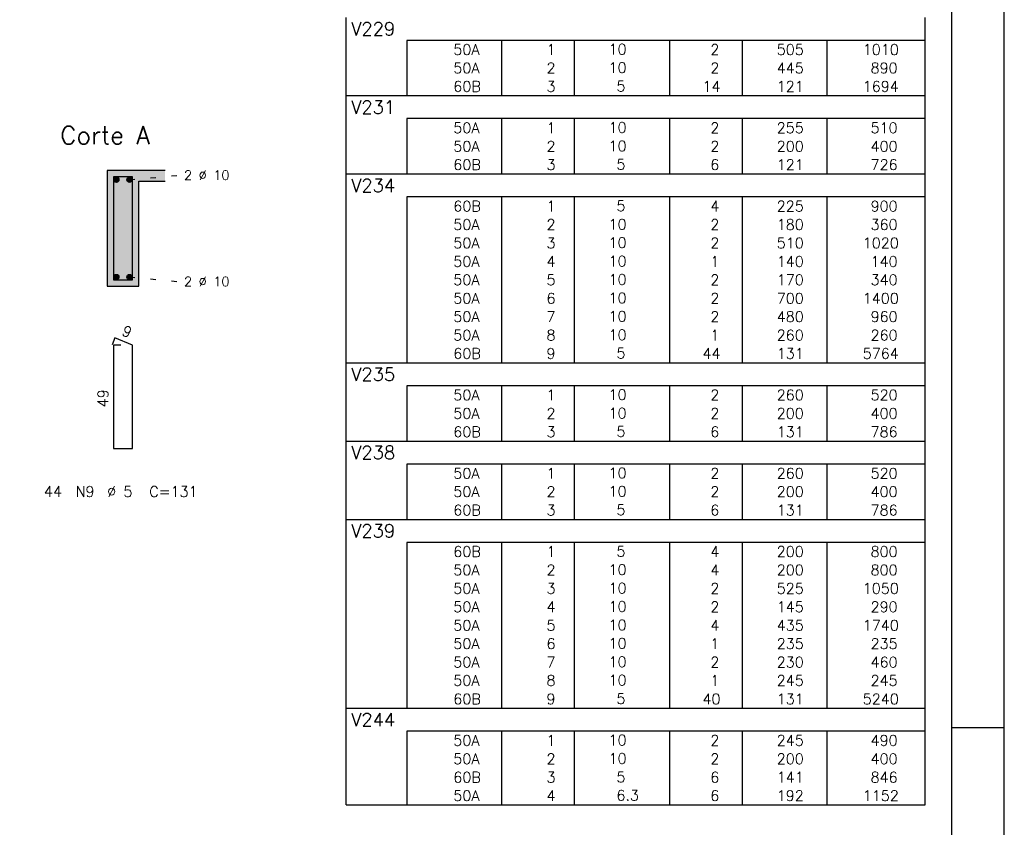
# Model space of a CAD drawing. Extents: x 0 to 84.1, y 0 to 59.4.
# Tile 6 of 7: x 65.4 to 84.1, y 27.8 to 43.2. Entities that reach past the tile are written whole.
import ezdxf

# ---------------------------------------------------------------- set-up
doc = ezdxf.new("R2010")
doc.units = 0
doc.linetypes.add('ESTILO_TQS_0002', pattern=[0.4, 0.1, -0.3])
for name, color, linetype in [('1', 1, 'CONTINUOUS'), ('10', 10, 'CONTINUOUS'), ('2', 2, 'CONTINUOUS'), ('4', 4, 'CONTINUOUS'), ('6', 6, 'CONTINUOUS')]:
    doc.layers.add(name, color=color, linetype=linetype)
doc.styles.get("Standard").update_dxf_attribs({"font": 'ROMANS.SHX'})

msp = doc.modelspace()

# ---------------------------------------------------------------- linework, layer by layer
at = {"layer": '1', "linetype": 'ESTILO_TQS_0002'}
for p, q in [((67.485, 40.115), (68.43, 40.2)), ((67.485, 38.265), (68.43, 38.18))]:
    msp.add_line(p, q, dxfattribs=at)
at = {"layer": '1', "linetype": 'CONTINUOUS'}
for centre in [(67.235, 40.115), (67.485, 40.115), (67.235, 38.265), (67.485, 38.265)]:
    msp.add_circle(centre, 0.05, dxfattribs=at)
for points in [[(67.285, 40.115), (67.21, 40.158301), (67.188015, 40.132101)], [(67.285, 40.115), (67.188015, 40.132101), (67.188015, 40.097899)], [(67.285, 40.115), (67.188015, 40.097899), (67.21, 40.071699)], [(67.285, 40.115), (67.243682, 40.16424), (67.21, 40.158301)], [(67.285, 40.115), (67.21, 40.071699), (67.243682, 40.06576)], [(67.285, 40.115), (67.273302, 40.147139), (67.243682, 40.16424)], [(67.285, 40.115), (67.243682, 40.06576), (67.273302, 40.082861)], [(67.285, 40.115), (67.273302, 40.082861), (67.285, 40.115)], [(67.535, 40.115), (67.46, 40.158301), (67.438015, 40.132101)], [(67.535, 40.115), (67.438015, 40.132101), (67.438015, 40.097899)], [(67.535, 40.115), (67.438015, 40.097899), (67.46, 40.071699)], [(67.535, 40.115), (67.493682, 40.16424), (67.46, 40.158301)], [(67.535, 40.115), (67.46, 40.071699), (67.493682, 40.06576)], [(67.535, 40.115), (67.523302, 40.147139), (67.493682, 40.16424)], [(67.535, 40.115), (67.493682, 40.06576), (67.523302, 40.082861)], [(67.535, 40.115), (67.523302, 40.082861), (67.535, 40.115)], [(67.285, 38.265), (67.21, 38.308301), (67.188015, 38.282101)], [(67.285, 38.265), (67.188015, 38.282101), (67.188015, 38.247899)], [(67.285, 38.265), (67.188015, 38.247899), (67.21, 38.221699)], [(67.285, 38.265), (67.243682, 38.31424), (67.21, 38.308301)], [(67.285, 38.265), (67.21, 38.221699), (67.243682, 38.21576)], [(67.285, 38.265), (67.273302, 38.297139), (67.243682, 38.31424)], [(67.285, 38.265), (67.243682, 38.21576), (67.273302, 38.232861)], [(67.285, 38.265), (67.273302, 38.232861), (67.285, 38.265)], [(67.535, 38.265), (67.46, 38.308301), (67.438015, 38.282101)], [(67.535, 38.265), (67.438015, 38.282101), (67.438015, 38.247899)], [(67.535, 38.265), (67.438015, 38.247899), (67.46, 38.221699)], [(67.535, 38.265), (67.493682, 38.31424), (67.46, 38.308301)], [(67.535, 38.265), (67.46, 38.221699), (67.493682, 38.21576)], [(67.535, 38.265), (67.523302, 38.297139), (67.493682, 38.31424)], [(67.535, 38.265), (67.493682, 38.21576), (67.523302, 38.232861)], [(67.535, 38.265), (67.523302, 38.232861), (67.535, 38.265)]]:
    msp.add_solid(points, dxfattribs=at)
at = {"layer": '10', "linetype": 'CONTINUOUS'}
for points in [[(67.06, 38.09), (67.66, 38.09), (67.06, 40.29)], [(67.66, 38.09), (67.66, 40.09), (67.06, 40.29)], [(67.06, 40.29), (67.66, 40.09), (68.16, 40.29)], [(67.66, 40.09), (68.16, 40.09), (68.16, 40.29)]]:
    msp.add_solid(points, dxfattribs=at)
at = {"layer": '2', "linetype": 'CONTINUOUS'}
for p, q in [((84.100006, 0), (84.100006, 59.400002)), ((71.6, 42.762508), (71.6, 43.200008)), ((82.6, 42.762508), (82.6, 43.200008)), ((71.6, 42.412508), (71.6, 42.762508)), ((82.6, 42.762508), (72.75, 42.762508)), ((72.75, 42.762508), (72.75, 42.412508)), ((74.55, 42.762508), (74.55, 42.412508)), ((75.93, 42.762508), (75.93, 42.412508)), ((77.74, 42.762508), (77.74, 42.412508)), ((79.12, 42.762508), (79.12, 42.412508)), ((80.73, 42.762508), (80.73, 42.412508)), ((82.6, 42.412508), (82.6, 42.762508)), ((71.6, 42.062508), (71.6, 42.412508)), ((72.75, 42.412508), (72.75, 42.062508)), ((74.55, 42.412508), (74.55, 42.062508)), ((75.93, 42.412508), (75.93, 42.062508)), ((77.74, 42.412508), (77.74, 42.062508)), ((79.12, 42.412508), (79.12, 42.062508)), ((80.73, 42.412508), (80.73, 42.062508)), ((82.6, 42.062508), (82.6, 42.412508)), ((71.6, 41.712508), (71.6, 42.062508)), ((72.75, 42.062508), (72.75, 41.712508)), ((74.55, 42.062508), (74.55, 41.712508)), ((75.93, 42.062508), (75.93, 41.712508)), ((77.74, 42.062508), (77.74, 41.712508)), ((79.12, 42.062508), (79.12, 41.712508)), ((80.73, 42.062508), (80.73, 41.712508)), ((82.6, 41.712508), (82.6, 42.062508)), ((71.6, 41.275008), (71.6, 41.712508)), ((71.6, 41.712508), (82.6, 41.712508)), ((82.6, 41.275008), (82.6, 41.712508)), ((71.6, 40.925008), (71.6, 41.275008)), ((82.6, 41.275008), (72.75, 41.275008)), ((72.75, 41.275008), (72.75, 40.925008)), ((74.55, 41.275008), (74.55, 40.925008)), ((75.93, 41.275008), (75.93, 40.925008)), ((77.74, 41.275008), (77.74, 40.925008)), ((79.12, 41.275008), (79.12, 40.925008)), ((80.73, 41.275008), (80.73, 40.925008)), ((82.6, 40.925008), (82.6, 41.275008)), ((71.6, 40.575008), (71.6, 40.925008)), ((72.75, 40.925008), (72.75, 40.575008)), ((74.55, 40.925008), (74.55, 40.575008)), ((75.93, 40.925008), (75.93, 40.575008)), ((77.74, 40.925008), (77.74, 40.575008)), ((79.12, 40.925008), (79.12, 40.575008)), ((80.73, 40.925008), (80.73, 40.575008)), ((82.6, 40.575008), (82.6, 40.925008)), ((71.6, 40.225008), (71.6, 40.575008)), ((72.75, 40.575008), (72.75, 40.225008)), ((74.55, 40.575008), (74.55, 40.225008)), ((75.93, 40.575008), (75.93, 40.225008)), ((77.74, 40.575008), (77.74, 40.225008)), ((79.12, 40.575008), (79.12, 40.225008)), ((80.73, 40.575008), (80.73, 40.225008)), ((82.6, 40.225008), (82.6, 40.575008)), ((68.16, 40.29), (67.06, 40.29)), ((67.06, 40.29), (67.06, 38.09)), ((71.6, 39.787508), (71.6, 40.225008)), ((71.6, 40.225008), (82.6, 40.225008)), ((82.6, 39.787508), (82.6, 40.225008)), ((67.66, 38.09), (67.66, 40.09)), ((67.66, 40.09), (68.16, 40.09)), ((71.6, 39.437508), (71.6, 39.787508)), ((82.6, 39.787508), (72.75, 39.787508)), ((72.75, 39.787508), (72.75, 39.437508)), ((74.55, 39.787508), (74.55, 39.437508)), ((75.93, 39.787508), (75.93, 39.437508)), ((77.74, 39.787508), (77.74, 39.437508)), ((79.12, 39.787508), (79.12, 39.437508)), ((80.73, 39.787508), (80.73, 39.437508)), ((82.6, 39.437508), (82.6, 39.787508)), ((71.6, 39.087509), (71.6, 39.437508)), ((72.75, 39.437508), (72.75, 39.087509)), ((74.55, 39.437508), (74.55, 39.087509)), ((75.93, 39.437508), (75.93, 39.087509)), ((77.74, 39.437508), (77.74, 39.087509)), ((79.12, 39.437508), (79.12, 39.087509)), ((80.73, 39.437508), (80.73, 39.087509)), ((82.6, 39.087509), (82.6, 39.437508)), ((71.6, 38.737509), (71.6, 39.087509)), ((72.75, 39.087509), (72.75, 38.737509)), ((74.55, 39.087509), (74.55, 38.737509)), ((75.93, 39.087509), (75.93, 38.737509)), ((77.74, 39.087509), (77.74, 38.737509)), ((79.12, 39.087509), (79.12, 38.737509)), ((80.73, 39.087509), (80.73, 38.737509)), ((82.6, 38.737509), (82.6, 39.087509)), ((71.6, 38.387509), (71.6, 38.737509)), ((72.75, 38.737509), (72.75, 38.387509)), ((74.55, 38.737509), (74.55, 38.387509)), ((75.93, 38.737509), (75.93, 38.387509)), ((77.74, 38.737509), (77.74, 38.387509)), ((79.12, 38.737509), (79.12, 38.387509)), ((80.73, 38.737509), (80.73, 38.387509)), ((82.6, 38.387509), (82.6, 38.737509)), ((71.6, 38.037509), (71.6, 38.387509)), ((72.75, 38.387509), (72.75, 38.037509)), ((74.55, 38.387509), (74.55, 38.037509)), ((75.93, 38.387509), (75.93, 38.037509)), ((77.74, 38.387509), (77.74, 38.037509)), ((79.12, 38.387509), (79.12, 38.037509)), ((80.73, 38.387509), (80.73, 38.037509)), ((82.6, 38.037509), (82.6, 38.387509)), ((67.06, 38.09), (67.66, 38.09)), ((71.6, 37.687509), (71.6, 38.037509)), ((72.75, 38.037509), (72.75, 37.687509)), ((74.55, 38.037509), (74.55, 37.687509)), ((75.93, 38.037509), (75.93, 37.687509)), ((77.74, 38.037509), (77.74, 37.687509)), ((79.12, 38.037509), (79.12, 37.687509)), ((80.73, 38.037509), (80.73, 37.687509)), ((82.6, 37.687509), (82.6, 38.037509)), ((71.6, 37.337509), (71.6, 37.687509)), ((72.75, 37.687509), (72.75, 37.337509)), ((74.55, 37.687509), (74.55, 37.337509)), ((75.93, 37.687509), (75.93, 37.337509)), ((77.74, 37.687509), (77.74, 37.337509)), ((79.12, 37.687509), (79.12, 37.337509)), ((80.73, 37.687509), (80.73, 37.337509)), ((82.6, 37.337509), (82.6, 37.687509)), ((71.6, 36.987509), (71.6, 37.337509)), ((72.75, 37.337509), (72.75, 36.987509)), ((74.55, 37.337509), (74.55, 36.987509)), ((75.93, 37.337509), (75.93, 36.987509)), ((77.74, 37.337509), (77.74, 36.987509)), ((79.12, 37.337509), (79.12, 36.987509)), ((80.73, 37.337509), (80.73, 36.987509)), ((82.6, 36.987509), (82.6, 37.337509)), ((71.6, 36.637509), (71.6, 36.987509)), ((72.75, 36.987509), (72.75, 36.637509)), ((74.55, 36.987509), (74.55, 36.637509)), ((75.93, 36.987509), (75.93, 36.637509)), ((77.74, 36.987509), (77.74, 36.637509)), ((79.12, 36.987509), (79.12, 36.637509)), ((80.73, 36.987509), (80.73, 36.637509)), ((82.6, 36.637509), (82.6, 36.987509)), ((71.6, 36.200009), (71.6, 36.637509)), ((71.6, 36.637509), (82.6, 36.637509)), ((82.6, 36.200009), (82.6, 36.637509)), ((71.6, 35.850009), (71.6, 36.200009)), ((82.6, 36.200009), (72.75, 36.200009)), ((72.75, 36.200009), (72.75, 35.850009)), ((74.55, 36.200009), (74.55, 35.850009)), ((75.93, 36.200009), (75.93, 35.850009)), ((77.74, 36.200009), (77.74, 35.850009)), ((79.12, 36.200009), (79.12, 35.850009)), ((80.73, 36.200009), (80.73, 35.850009)), ((82.6, 35.850009), (82.6, 36.200009)), ((71.6, 35.500009), (71.6, 35.850009)), ((72.75, 35.850009), (72.75, 35.500009)), ((74.55, 35.850009), (74.55, 35.500009)), ((75.93, 35.850009), (75.93, 35.500009)), ((77.74, 35.850009), (77.74, 35.500009)), ((79.12, 35.850009), (79.12, 35.500009)), ((80.73, 35.850009), (80.73, 35.500009)), ((82.6, 35.500009), (82.6, 35.850009)), ((71.6, 35.15001), (71.6, 35.500009)), ((72.75, 35.500009), (72.75, 35.15001)), ((74.55, 35.500009), (74.55, 35.15001)), ((75.93, 35.500009), (75.93, 35.15001)), ((77.74, 35.500009), (77.74, 35.15001)), ((79.12, 35.500009), (79.12, 35.15001)), ((80.73, 35.500009), (80.73, 35.15001)), ((82.6, 35.15001), (82.6, 35.500009)), ((71.6, 34.71251), (71.6, 35.15001)), ((71.6, 35.15001), (82.6, 35.15001)), ((82.6, 34.71251), (82.6, 35.15001)), ((71.6, 34.36251), (71.6, 34.71251)), ((82.6, 34.71251), (72.75, 34.71251)), ((72.75, 34.71251), (72.75, 34.36251)), ((74.55, 34.71251), (74.55, 34.36251)), ((75.93, 34.71251), (75.93, 34.36251)), ((77.74, 34.71251), (77.74, 34.36251)), ((79.12, 34.71251), (79.12, 34.36251)), ((80.73, 34.71251), (80.73, 34.36251)), ((82.6, 34.36251), (82.6, 34.71251)), ((71.6, 34.01251), (71.6, 34.36251)), ((72.75, 34.36251), (72.75, 34.01251)), ((74.55, 34.36251), (74.55, 34.01251)), ((75.93, 34.36251), (75.93, 34.01251)), ((77.74, 34.36251), (77.74, 34.01251)), ((79.12, 34.36251), (79.12, 34.01251)), ((80.73, 34.36251), (80.73, 34.01251)), ((82.6, 34.01251), (82.6, 34.36251)), ((71.6, 33.66251), (71.6, 34.01251)), ((72.75, 34.01251), (72.75, 33.66251)), ((74.55, 34.01251), (74.55, 33.66251)), ((75.93, 34.01251), (75.93, 33.66251)), ((77.74, 34.01251), (77.74, 33.66251)), ((79.12, 34.01251), (79.12, 33.66251)), ((80.73, 34.01251), (80.73, 33.66251)), ((82.6, 33.66251), (82.6, 34.01251)), ((71.6, 33.22501), (71.6, 33.66251)), ((71.6, 33.66251), (82.6, 33.66251)), ((82.6, 33.22501), (82.6, 33.66251)), ((71.6, 32.87501), (71.6, 33.22501)), ((82.6, 33.22501), (72.75, 33.22501)), ((72.75, 33.22501), (72.75, 32.87501)), ((74.55, 33.22501), (74.55, 32.87501)), ((75.93, 33.22501), (75.93, 32.87501)), ((77.74, 33.22501), (77.74, 32.87501)), ((79.12, 33.22501), (79.12, 32.87501)), ((80.73, 33.22501), (80.73, 32.87501)), ((82.6, 32.87501), (82.6, 33.22501)), ((71.6, 32.52501), (71.6, 32.87501)), ((72.75, 32.87501), (72.75, 32.52501)), ((74.55, 32.87501), (74.55, 32.52501)), ((75.93, 32.87501), (75.93, 32.52501)), ((77.74, 32.87501), (77.74, 32.52501)), ((79.12, 32.87501), (79.12, 32.52501)), ((80.73, 32.87501), (80.73, 32.52501)), ((82.6, 32.52501), (82.6, 32.87501)), ((71.6, 32.17501), (71.6, 32.52501)), ((72.75, 32.52501), (72.75, 32.17501)), ((74.55, 32.52501), (74.55, 32.17501)), ((75.93, 32.52501), (75.93, 32.17501)), ((77.74, 32.52501), (77.74, 32.17501)), ((79.12, 32.52501), (79.12, 32.17501)), ((80.73, 32.52501), (80.73, 32.17501)), ((82.6, 32.17501), (82.6, 32.52501)), ((71.6, 31.82501), (71.6, 32.17501)), ((72.75, 32.17501), (72.75, 31.82501)), ((74.55, 32.17501), (74.55, 31.82501)), ((75.93, 32.17501), (75.93, 31.82501)), ((77.74, 32.17501), (77.74, 31.82501)), ((79.12, 32.17501), (79.12, 31.82501)), ((80.73, 32.17501), (80.73, 31.82501)), ((82.6, 31.82501), (82.6, 32.17501)), ((71.6, 31.47501), (71.6, 31.82501)), ((72.75, 31.82501), (72.75, 31.47501)), ((74.55, 31.82501), (74.55, 31.47501)), ((75.93, 31.82501), (75.93, 31.47501)), ((77.74, 31.82501), (77.74, 31.47501)), ((79.12, 31.82501), (79.12, 31.47501)), ((80.73, 31.82501), (80.73, 31.47501)), ((82.6, 31.47501), (82.6, 31.82501)), ((71.6, 31.12501), (71.6, 31.47501)), ((72.75, 31.47501), (72.75, 31.12501)), ((74.55, 31.47501), (74.55, 31.12501)), ((75.93, 31.47501), (75.93, 31.12501)), ((77.74, 31.47501), (77.74, 31.12501)), ((79.12, 31.47501), (79.12, 31.12501)), ((80.73, 31.47501), (80.73, 31.12501)), ((82.6, 31.12501), (82.6, 31.47501)), ((71.6, 30.77501), (71.6, 31.12501)), ((72.75, 31.12501), (72.75, 30.77501)), ((74.55, 31.12501), (74.55, 30.77501)), ((75.93, 31.12501), (75.93, 30.77501)), ((77.74, 31.12501), (77.74, 30.77501)), ((79.12, 31.12501), (79.12, 30.77501)), ((80.73, 31.12501), (80.73, 30.77501)), ((82.6, 30.77501), (82.6, 31.12501)), ((71.6, 30.425011), (71.6, 30.77501)), ((72.75, 30.77501), (72.75, 30.425011)), ((74.55, 30.77501), (74.55, 30.425011)), ((75.93, 30.77501), (75.93, 30.425011)), ((77.74, 30.77501), (77.74, 30.425011)), ((79.12, 30.77501), (79.12, 30.425011)), ((80.73, 30.77501), (80.73, 30.425011)), ((82.6, 30.425011), (82.6, 30.77501)), ((71.6, 30.075011), (71.6, 30.425011)), ((72.75, 30.425011), (72.75, 30.075011)), ((74.55, 30.425011), (74.55, 30.075011)), ((75.93, 30.425011), (75.93, 30.075011)), ((77.74, 30.425011), (77.74, 30.075011)), ((79.12, 30.425011), (79.12, 30.075011)), ((80.73, 30.425011), (80.73, 30.075011)), ((82.6, 30.075011), (82.6, 30.425011)), ((71.6, 29.637511), (71.6, 30.075011)), ((71.6, 30.075011), (82.6, 30.075011)), ((82.6, 29.637511), (82.6, 30.075011)), ((71.6, 29.287511), (71.6, 29.637511)), ((82.6, 29.637511), (72.75, 29.637511)), ((72.75, 29.637511), (72.75, 29.287511)), ((74.55, 29.637511), (74.55, 29.287511)), ((75.93, 29.637511), (75.93, 29.287511)), ((77.74, 29.637511), (77.74, 29.287511)), ((79.12, 29.637511), (79.12, 29.287511)), ((80.73, 29.637511), (80.73, 29.287511)), ((82.6, 29.287511), (82.6, 29.637511)), ((84.100006, 29.700001), (83.100006, 29.700001)), ((71.6, 28.937511), (71.6, 29.287511)), ((72.75, 29.287511), (72.75, 28.937511)), ((74.55, 29.287511), (74.55, 28.937511)), ((75.93, 29.287511), (75.93, 28.937511)), ((77.74, 29.287511), (77.74, 28.937511)), ((79.12, 29.287511), (79.12, 28.937511)), ((80.73, 29.287511), (80.73, 28.937511)), ((82.6, 28.937511), (82.6, 29.287511)), ((71.6, 28.587511), (71.6, 28.937511)), ((72.75, 28.937511), (72.75, 28.587511)), ((74.55, 28.937511), (74.55, 28.587511)), ((75.93, 28.937511), (75.93, 28.587511)), ((77.74, 28.937511), (77.74, 28.587511)), ((79.12, 28.937511), (79.12, 28.587511)), ((80.73, 28.937511), (80.73, 28.587511)), ((82.6, 28.587511), (82.6, 28.937511)), ((71.6, 28.237511), (71.6, 28.587511)), ((72.75, 28.587511), (72.75, 28.237511)), ((74.55, 28.587511), (74.55, 28.237511)), ((75.93, 28.587511), (75.93, 28.237511)), ((77.74, 28.587511), (77.74, 28.237511)), ((79.12, 28.587511), (79.12, 28.237511)), ((80.73, 28.587511), (80.73, 28.237511)), ((82.6, 28.237511), (82.6, 28.587511)), ((71.6, 28.237511), (82.6, 28.237511))]:
    msp.add_line(p, q, dxfattribs=at)
msp.add_lwpolyline([(83.100006, 1), (2.5, 1), (2.5, 58.400002), (83.100006, 58.400002), (83.100006, 1)], dxfattribs=at)
at = {"layer": '4', "linetype": 'CONTINUOUS'}
msp.add_lwpolyline([(67.18, 40.17), (67.18, 38.21), (67.54, 38.21), (67.54, 40.17), (67.18, 40.17)], dxfattribs=at)
at = {"layer": '6', "linetype": 'CONTINUOUS'}
for p, q in [((67.208338, 37.11), (67.153893, 36.98102)), ((67.54, 36.97), (67.208338, 37.11)), ((67.32, 36.97), (67.18, 36.97)), ((67.18, 36.97), (67.18, 35.01)), ((67.54, 35.01), (67.54, 36.97)), ((67.18, 35.01), (67.54, 35.01))]:
    msp.add_line(p, q, dxfattribs=at)

# ---------------------------------------------------------------- texts
at = {"layer": '2', "linetype": 'CONTINUOUS'}
for s, height, p in [('V229', 0.25, (71.695798, 42.856258)), ('     50A', 0.2, (72.889661, 42.487508)), ('  1', 0.2, (75.13, 42.487508)), ('   10  ', 0.2, (76.136543, 42.493552)), ('    2', 0.2, (77.92, 42.487508)), ('   505', 0.2, (79.33, 42.487508)), ('   1010', 0.2, (80.963622, 42.487508)), ('     50A', 0.2, (72.889661, 42.137508)), ('  2', 0.2, (75.13, 42.137508)), ('   10  ', 0.2, (76.136543, 42.143552)), ('    2', 0.2, (77.92, 42.137508)), ('   445', 0.2, (79.33, 42.137508)), ('    890', 0.2, (80.963622, 42.137508)), ('     60B', 0.2, (72.889661, 41.787508)), ('  3', 0.2, (75.13, 41.787508)), ('    5  ', 0.2, (76.136543, 41.793552)), ('   14', 0.2, (77.92, 41.787508)), ('   121', 0.2, (79.33, 41.787508)), ('   1694', 0.2, (80.963622, 41.787508)), ('V231', 0.25, (71.695798, 41.368758)), ('     50A', 0.2, (72.889661, 41.000008)), ('  1', 0.2, (75.13, 41.000008)), ('   10  ', 0.2, (76.136543, 41.006052)), ('    2', 0.2, (77.92, 41.000008)), ('   255', 0.2, (79.33, 41.000008)), ('    510', 0.2, (80.963622, 41.000008)), ('Corte A', 0.34, (66.17, 40.79)), ('     50A', 0.2, (72.889661, 40.650008)), ('  2', 0.2, (75.13, 40.650008)), ('   10  ', 0.2, (76.136543, 40.656052)), ('    2', 0.2, (77.92, 40.650008)), ('   200', 0.2, (79.33, 40.650008)), ('    400', 0.2, (80.963622, 40.650008)), ('     60B', 0.2, (72.889661, 40.300008)), ('  3', 0.2, (75.13, 40.300008)), ('    5  ', 0.2, (76.136543, 40.306052)), ('    6', 0.2, (77.92, 40.300008)), ('   121', 0.2, (79.33, 40.300008)), ('    726', 0.2, (80.963622, 40.300008)), ('2 %%c 10', 0.18, (68.52, 40.11)), ('V234', 0.25, (71.695798, 39.881258)), ('     60B', 0.2, (72.889661, 39.512508)), ('  1', 0.2, (75.13, 39.512508)), ('    5  ', 0.2, (76.136543, 39.518552)), ('    4', 0.2, (77.92, 39.512508)), ('   225', 0.2, (79.33, 39.512508)), ('    900', 0.2, (80.963622, 39.512508)), ('     50A', 0.2, (72.889661, 39.162508)), ('  2', 0.2, (75.13, 39.162508)), ('   10  ', 0.2, (76.136543, 39.168552)), ('    2', 0.2, (77.92, 39.162508)), ('   180', 0.2, (79.33, 39.162508)), ('    360', 0.2, (80.963622, 39.162508)), ('     50A', 0.2, (72.889661, 38.812508)), ('  3', 0.2, (75.13, 38.812508)), ('   10  ', 0.2, (76.136543, 38.818552)), ('    2', 0.2, (77.92, 38.812508)), ('   510', 0.2, (79.33, 38.812508)), ('   1020', 0.2, (80.963622, 38.812508)), ('     50A', 0.2, (72.889661, 38.462509)), ('  4', 0.2, (75.13, 38.462509)), ('   10  ', 0.2, (76.136543, 38.468552)), ('    1', 0.2, (77.92, 38.462509)), ('   140', 0.2, (79.33, 38.462509)), ('    140', 0.2, (80.963622, 38.462509)), ('2 %%c 10', 0.18, (68.52, 38.09)), ('     50A', 0.2, (72.889661, 38.112509)), ('  5', 0.2, (75.13, 38.112509)), ('   10  ', 0.2, (76.136543, 38.118553)), ('    2', 0.2, (77.92, 38.112509)), ('   170', 0.2, (79.33, 38.112509)), ('    340', 0.2, (80.963622, 38.112509)), ('     50A', 0.2, (72.889661, 37.762509)), ('  6', 0.2, (75.13, 37.762509)), ('   10  ', 0.2, (76.136543, 37.768553)), ('    2', 0.2, (77.92, 37.762509)), ('   700', 0.2, (79.33, 37.762509)), ('   1400', 0.2, (80.963622, 37.762509)), ('     50A', 0.2, (72.889661, 37.412509)), ('  7', 0.2, (75.13, 37.412509)), ('   10  ', 0.2, (76.136543, 37.418553)), ('    2', 0.2, (77.92, 37.412509)), ('   480', 0.2, (79.33, 37.412509)), ('    960', 0.2, (80.963622, 37.412509)), ('     50A', 0.2, (72.889661, 37.062509)), ('  8', 0.2, (75.13, 37.062509)), ('   10  ', 0.2, (76.136543, 37.068553)), ('    1', 0.2, (77.92, 37.062509)), ('   260', 0.2, (79.33, 37.062509)), ('    260', 0.2, (80.963622, 37.062509)), ('     60B', 0.2, (72.889661, 36.712509)), ('  9', 0.2, (75.13, 36.712509)), ('    5  ', 0.2, (76.136543, 36.718553)), ('   44', 0.2, (77.92, 36.712509)), ('   131', 0.2, (79.33, 36.712509)), ('   5764', 0.2, (80.963622, 36.712509)), ('V235', 0.25, (71.695798, 36.293759)), ('     50A', 0.2, (72.889661, 35.925009)), ('  1', 0.2, (75.13, 35.925009)), ('   10  ', 0.2, (76.136543, 35.931053)), ('    2', 0.2, (77.92, 35.925009)), ('   260', 0.2, (79.33, 35.925009)), ('    520', 0.2, (80.963622, 35.925009)), ('     50A', 0.2, (72.889661, 35.575009)), ('  2', 0.2, (75.13, 35.575009)), ('   10  ', 0.2, (76.136543, 35.581053)), ('    2', 0.2, (77.92, 35.575009)), ('   200', 0.2, (79.33, 35.575009)), ('    400', 0.2, (80.963622, 35.575009)), ('     60B', 0.2, (72.889661, 35.225009)), ('  3', 0.2, (75.13, 35.225009)), ('    5  ', 0.2, (76.136543, 35.231053)), ('    6', 0.2, (77.92, 35.225009)), ('   131', 0.2, (79.33, 35.225009)), ('    786', 0.2, (80.963622, 35.225009)), ('V238', 0.25, (71.695798, 34.80626)), ('     50A', 0.2, (72.889661, 34.437509)), ('  1', 0.2, (75.13, 34.437509)), ('   10  ', 0.2, (76.136543, 34.443553)), ('    2', 0.2, (77.92, 34.437509)), ('   260', 0.2, (79.33, 34.437509)), ('    520', 0.2, (80.963622, 34.437509)), ('44', 0.2, (65.86, 34.09)), ('N9', 0.2, (66.46, 34.09)), ('%%c 5', 0.2, (67.06, 34.09)), ('C=131', 0.2, (67.86, 34.09)), ('     50A', 0.2, (72.889661, 34.08751)), ('  2', 0.2, (75.13, 34.08751)), ('   10  ', 0.2, (76.136543, 34.093553)), ('    2', 0.2, (77.92, 34.08751)), ('   200', 0.2, (79.33, 34.08751)), ('    400', 0.2, (80.963622, 34.08751)), ('     60B', 0.2, (72.889661, 33.73751)), ('  3', 0.2, (75.13, 33.73751)), ('    5  ', 0.2, (76.136543, 33.743554)), ('    6', 0.2, (77.92, 33.73751)), ('   131', 0.2, (79.33, 33.73751)), ('    786', 0.2, (80.963622, 33.73751)), ('V239', 0.25, (71.695798, 33.31876)), ('     60B', 0.2, (72.889661, 32.95001)), ('  1', 0.2, (75.13, 32.95001)), ('    5  ', 0.2, (76.136543, 32.956054)), ('    4', 0.2, (77.92, 32.95001)), ('   200', 0.2, (79.33, 32.95001)), ('    800', 0.2, (80.963622, 32.95001)), ('     50A', 0.2, (72.889661, 32.60001)), ('  2', 0.2, (75.13, 32.60001)), ('   10  ', 0.2, (76.136543, 32.606054)), ('    4', 0.2, (77.92, 32.60001)), ('   200', 0.2, (79.33, 32.60001)), ('    800', 0.2, (80.963622, 32.60001)), ('     50A', 0.2, (72.889661, 32.25001)), ('  3', 0.2, (75.13, 32.25001)), ('   10  ', 0.2, (76.136543, 32.256054)), ('    2', 0.2, (77.92, 32.25001)), ('   525', 0.2, (79.33, 32.25001)), ('   1050', 0.2, (80.963622, 32.25001)), ('     50A', 0.2, (72.889661, 31.90001)), ('  4', 0.2, (75.13, 31.90001)), ('   10  ', 0.2, (76.136543, 31.906054)), ('    2', 0.2, (77.92, 31.90001)), ('   145', 0.2, (79.33, 31.90001)), ('    290', 0.2, (80.963622, 31.90001)), ('     50A', 0.2, (72.889661, 31.55001)), ('  5', 0.2, (75.13, 31.55001)), ('   10  ', 0.2, (76.136543, 31.556054)), ('    4', 0.2, (77.92, 31.55001)), ('   435', 0.2, (79.33, 31.55001)), ('   1740', 0.2, (80.963622, 31.55001)), ('     50A', 0.2, (72.889661, 31.20001)), ('  6', 0.2, (75.13, 31.20001)), ('   10  ', 0.2, (76.136543, 31.206054)), ('    1', 0.2, (77.92, 31.20001)), ('   235', 0.2, (79.33, 31.20001)), ('    235', 0.2, (80.963622, 31.20001)), ('     50A', 0.2, (72.889661, 30.85001)), ('  7', 0.2, (75.13, 30.85001)), ('   10  ', 0.2, (76.136543, 30.856054)), ('    2', 0.2, (77.92, 30.85001)), ('   230', 0.2, (79.33, 30.85001)), ('    460', 0.2, (80.963622, 30.85001)), ('     50A', 0.2, (72.889661, 30.50001)), ('  8', 0.2, (75.13, 30.50001)), ('   10  ', 0.2, (76.136543, 30.506054)), ('    1', 0.2, (77.92, 30.50001)), ('   245', 0.2, (79.33, 30.50001)), ('    245', 0.2, (80.963622, 30.50001)), ('     60B', 0.2, (72.889661, 30.15001)), ('  9', 0.2, (75.13, 30.15001)), ('    5  ', 0.2, (76.136543, 30.156054)), ('   40', 0.2, (77.92, 30.15001)), ('   131', 0.2, (79.33, 30.15001)), ('   5240', 0.2, (80.963622, 30.15001)), ('V244', 0.25, (71.695798, 29.731261)), ('     50A', 0.2, (72.889661, 29.362511)), ('  1', 0.2, (75.13, 29.362511)), ('   10  ', 0.2, (76.136543, 29.368554)), ('    2', 0.2, (77.92, 29.362511)), ('   245', 0.2, (79.33, 29.362511)), ('    490', 0.2, (80.963622, 29.362511)), ('     50A', 0.2, (72.889661, 29.012511)), ('  2', 0.2, (75.13, 29.012511)), ('   10  ', 0.2, (76.136543, 29.018555)), ('    2', 0.2, (77.92, 29.012511)), ('   200', 0.2, (79.33, 29.012511)), ('    400', 0.2, (80.963622, 29.012511)), ('     60B', 0.2, (72.889661, 28.662511)), ('  3', 0.2, (75.13, 28.662511)), ('    5  ', 0.2, (76.136543, 28.668555)), ('    6', 0.2, (77.92, 28.662511)), ('   141', 0.2, (79.33, 28.662511)), ('    846', 0.2, (80.963622, 28.662511)), ('     50A', 0.2, (72.889661, 28.312511)), ('  4', 0.2, (75.13, 28.312511)), ('    6.3', 0.2, (76.136543, 28.318555)), ('    6', 0.2, (77.92, 28.312511)), ('   192', 0.2, (79.33, 28.312511)), ('   1152', 0.2, (80.963622, 28.312511))]:
    msp.add_text(s, height=height, dxfattribs=at).set_placement(p)
for s, rotation, p in [('9', 337.11462, (67.320929, 37.171017)), ('49', 90, (67.08, 35.79))]:
    msp.add_text(s, height=0.2, rotation=rotation, dxfattribs=at).set_placement(p)

doc.saveas('drawing.dxf')
